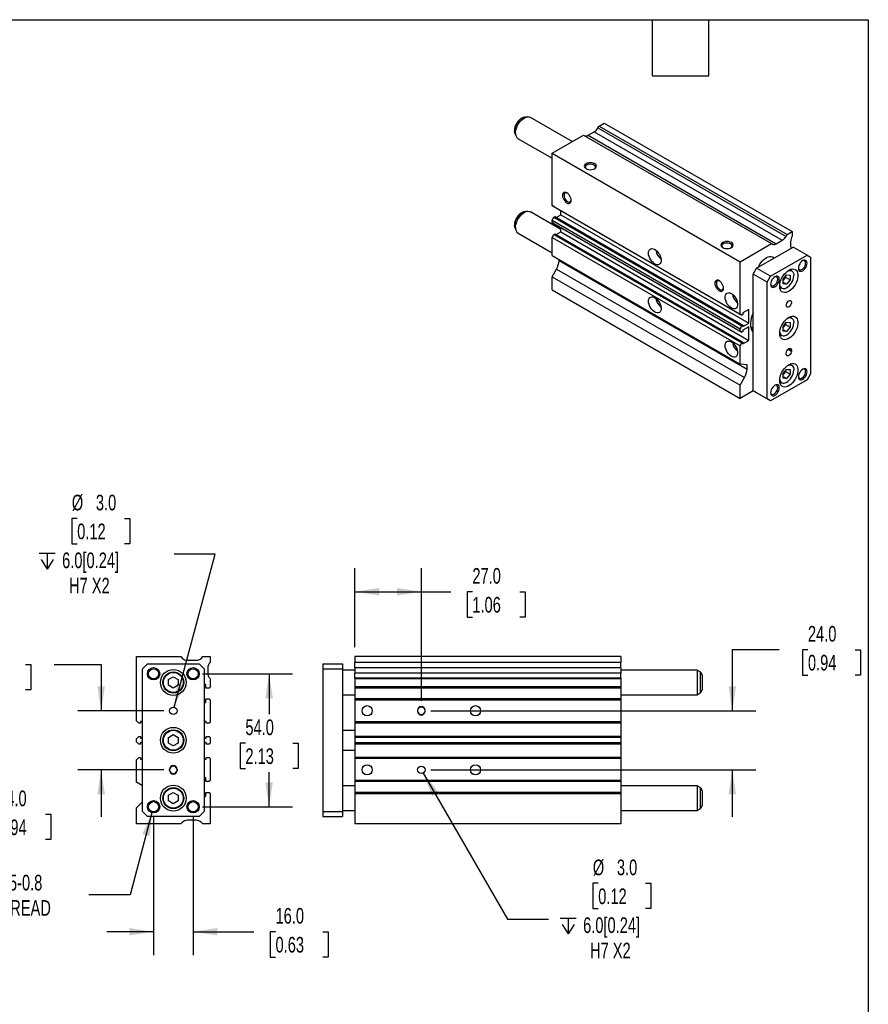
# Model space of a CAD drawing. Header units: millimetres. Extents: x 19 to 819, y 19 to 629.
# Tile 4 of 4: x 474 to 819, y 229 to 629. Entities that reach past the tile are written whole.
import ezdxf

# ---------------------------------------------------------------- set-up
doc = ezdxf.new("R2010")
doc.units = ezdxf.units.MM
doc.header["$LTSCALE"] = 3
doc.linetypes.add('SLD-Solid', pattern=[0])
doc.layers.add('DIMENSIONS', color=140, linetype='SLD-Solid', lineweight=25)
doc.layers.add('TEXT', color=140, linetype='SLD-Solid', lineweight=25)
doc.styles.add('SLDTEXTSTYLE0', font='TXT', dxfattribs={"width": 0.7})
doc.dimstyles.new('SLDDIMSTYLE0', dxfattribs={"dimtxt": 6.474023, "dimasz": 9.906, "dimexe": 0, "dimexo": 0.0625, "dimgap": 1.618506, "dimtad": 0, "dimtih": 1, "dimtoh": 1, "dimrnd": 1e-09, "dimzin": 4, "dimdsep": 46, "dimtxsty": 'SLDTEXTSTYLE0', "dimsah": 1, "dimcen": 0.09, "dimadec": 0, "dimazin": 1, "dimtfac": 1, "dimtofl": 0, "dimtmove": 0, "dimatfit": 3, "dimfxl": 0, "dimfrac": 2, "dimtolj": 1, "dimtzin": 12, "dimarcsym": 0})
doc.dimstyles.new('SLDDIMSTYLE1', dxfattribs={"dimtxt": 6.474023, "dimasz": 9.906, "dimexe": 0, "dimexo": 0.0625, "dimgap": 1.618506, "dimtad": 0, "dimtih": 1, "dimtoh": 1, "dimrnd": 1e-09, "dimzin": 4, "dimdsep": 46, "dimtxsty": 'SLDTEXTSTYLE0', "dimsah": 1, "dimcen": 0.09, "dimadec": 0, "dimazin": 1, "dimtfac": 1, "dimtmove": 0, "dimatfit": 0, "dimfxl": 0, "dimfrac": 2, "dimtolj": 1, "dimtzin": 12, "dimarcsym": 0})
doc.dimstyles.new('SLDDIMSTYLE3', dxfattribs={"dimtxt": 6.474023, "dimasz": 9.906, "dimexe": 0, "dimexo": 0.0625, "dimgap": 1.618506, "dimtad": 0, "dimtih": 1, "dimtoh": 1, "dimrnd": 1e-09, "dimzin": 12, "dimdsep": 46, "dimtxsty": 'SLDTEXTSTYLE0', "dimsah": 1, "dimcen": 0, "dimadec": 0, "dimazin": 3, "dimtfac": 1, "dimtofl": 0, "dimtmove": 0, "dimatfit": 3, "dimfxl": 0, "dimfrac": 2, "dimtolj": 1, "dimtzin": 12, "dimarcsym": 0})
doc.dimstyles.new('SLDDIMSTYLE4', dxfattribs={"dimtxt": 6.474023, "dimasz": 9.906, "dimexe": 0, "dimexo": 0.0625, "dimgap": 1.618506, "dimtad": 0, "dimtih": 1, "dimtoh": 1, "dimrnd": 1e-09, "dimzin": 4, "dimdsep": 46, "dimtxsty": 'SLDTEXTSTYLE0', "dimsah": 1, "dimcen": 0, "dimadec": 0, "dimazin": 1, "dimtfac": 1, "dimtofl": 0, "dimtmove": 0, "dimatfit": 3, "dimfxl": 0, "dimfrac": 2, "dimtolj": 1, "dimtzin": 12, "dimarcsym": 0})

# ---------------------------------------------------------------- blocks, each defined once
blk = doc.blocks.new('_D_3')
at = {"layer": 'DIMENSIONS'}
for p, q in [((435, 347.91), (435, 366.96)), ((386.92, 347.91), (444.52, 347.91)), ((386.92, 323.91), (444.52, 323.91)), ((435, 305.83), (435, 323.91)), ((454.05, 305.83), (435, 305.83)), ((465.72, 305.83), (463.54, 305.83)), ((463.54, 305.83), (463.54, 295.54)), ((484.95, 305.83), (487.13, 305.83)), ((487.13, 305.83), (487.13, 295.54)), ((463.54, 295.54), (465.72, 295.54)), ((487.13, 295.54), (484.95, 295.54))]:
    blk.add_line(p, q, dxfattribs=at)
for points in [[(435, 347.91), (436.52, 357.82), (433.47, 357.82)], [(435, 323.91), (433.47, 314.01), (436.52, 314.01)]]:
    blk.add_solid(points, dxfattribs=at)
at = {"layer": 'DIMENSIONS', "char_height": 6.35, "attachment_point": 1, "style": 'SLDTEXTSTYLE0'}
for s, insert in [('24.0', (465.72, 315.47)), ('0.94', (465.72, 303.73))]:
    blk.add_mtext(s, dxfattribs=dict(at, insert=insert))
blk = doc.blocks.new('_D_10')
at = {"layer": 'DIMENSIONS'}
for p, q in [((457.6, 366.74), (455.43, 366.74)), ((455.43, 366.74), (455.43, 356.45)), ((476.84, 366.74), (479.01, 366.74)), ((479.01, 366.74), (479.01, 356.45)), ((488.51, 366.74), (507.56, 366.74)), ((507.56, 366.74), (507.56, 347.91)), ((455.43, 356.45), (457.6, 356.45)), ((479.01, 356.45), (476.84, 356.45)), ((533.06, 347.91), (498.03, 347.91)), ((533.06, 323.91), (498.03, 323.91)), ((507.56, 323.91), (507.56, 304.86))]:
    blk.add_line(p, q, dxfattribs=at)
for points in [[(507.56, 347.91), (509.08, 357.82), (506.03, 357.82)], [(507.56, 323.91), (506.03, 314.01), (509.08, 314.01)]]:
    blk.add_solid(points, dxfattribs=at)
at = {"layer": 'DIMENSIONS', "char_height": 6.35, "attachment_point": 1, "style": 'SLDTEXTSTYLE0'}
for s, insert in [('24.0', (457.6, 376.37)), ('0.94', (457.6, 364.63))]:
    blk.add_mtext(s, dxfattribs=dict(at, insert=insert))
blk = doc.blocks.new('_D_11')
at = {"layer": 'DIMENSIONS'}
for p, q in [((548.68, 362.91), (585.29, 362.91)), ((575.76, 362.91), (575.76, 346.48)), ((566.14, 334.74), (563.97, 334.74)), ((563.97, 334.74), (563.97, 324.45)), ((585.38, 334.74), (587.56, 334.74)), ((587.56, 334.74), (587.56, 324.45)), ((563.97, 324.45), (566.14, 324.45)), ((587.56, 324.45), (585.38, 324.45)), ((575.76, 308.91), (575.76, 323)), ((548.68, 308.91), (585.29, 308.91))]:
    blk.add_line(p, q, dxfattribs=at)
for points in [[(575.76, 362.91), (574.24, 353.01), (577.29, 353.01)], [(575.76, 308.91), (577.29, 318.82), (574.24, 318.82)]]:
    blk.add_solid(points, dxfattribs=at)
at = {"layer": 'DIMENSIONS', "char_height": 6.35, "attachment_point": 1, "style": 'SLDTEXTSTYLE0'}
for s, insert in [('54.0', (566.14, 344.37)), ('2.13', (566.14, 332.63))]:
    blk.add_mtext(s, dxfattribs=dict(at, insert=insert))
blk = doc.blocks.new('SW_SYMBOL_HOLE_DEPTH')
at = {"layer": 'DIMENSIONS', "color": 0}
for p, q in [((0, 2625), (2400, 2625)), ((300, 1665), (1200, 225)), ((1200, 2625), (1200, 225)), ((2100, 1665), (1200, 225))]:
    blk.add_line(p, q, dxfattribs=at)
blk = doc.blocks.new('_D_12')
at = {"layer": 'DIMENSIONS'}
for p, q in [((497.83, 426.04), (495.66, 426.04)), ((495.66, 426.04), (495.66, 415.75)), ((517.07, 426.04), (519.25, 426.04)), ((519.25, 426.04), (519.25, 415.75)), ((495.66, 415.75), (497.83, 415.75)), ((519.25, 415.75), (517.07, 415.75)), ((553.9, 411.49), (537.24, 411.49)), ((537.26, 349.36), (553.9, 411.49))]:
    blk.add_line(p, q, dxfattribs=at)
blk.add_solid([(537.26, 349.36), (541.29, 358.54), (538.35, 359.32)], dxfattribs=at)
at = {"layer": 'DIMENSIONS', "xscale": 0.002688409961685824, "yscale": 0.002688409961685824, "zscale": 0.002688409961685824}
blk.add_blockref('SW_SYMBOL_HOLE_DEPTH', (482.43, 404.87), dxfattribs=at)
at = {"layer": 'DIMENSIONS', "char_height": 6.35, "attachment_point": 1, "style": 'SLDTEXTSTYLE0'}
for s, insert in [('%%c', (495.64, 435.67)), ('3.0', (505.41, 435.67)), ('0.12', (497.83, 423.94)), ('6.0[0.24]', (491.69, 412.2)), ('H7 X2', (494.5, 401.91))]:
    blk.add_mtext(s, dxfattribs=dict(at, insert=insert))
blk = doc.blocks.new('_D_13')
at = {"layer": 'DIMENSIONS'}
for p, q in [((528.87, 305.1), (528.87, 248.62)), ((544.87, 305.1), (544.87, 248.62)), ((528.87, 258.14), (509.82, 258.14)), ((544.87, 258.14), (569.61, 258.14)), ((578.38, 258.14), (576.21, 258.14)), ((576.21, 258.14), (576.21, 247.85)), ((597.62, 258.14), (599.79, 258.14)), ((599.79, 258.14), (599.79, 247.85)), ((576.21, 247.85), (578.38, 247.85)), ((599.79, 247.85), (597.62, 247.85))]:
    blk.add_line(p, q, dxfattribs=at)
for points in [[(528.87, 258.14), (518.96, 259.67), (518.96, 256.62)], [(544.87, 258.14), (554.77, 256.62), (554.77, 259.67)]]:
    blk.add_solid(points, dxfattribs=at)
at = {"layer": 'DIMENSIONS', "char_height": 6.35, "attachment_point": 1, "style": 'SLDTEXTSTYLE0'}
for s, insert in [('16.0', (578.38, 267.78)), ('0.63', (578.38, 256.04))]:
    blk.add_mtext(s, dxfattribs=dict(at, insert=insert))
blk = doc.blocks.new('_D_14')
at = {"layer": 'DIMENSIONS'}
for p, q in [((528.33, 306.92), (519.27, 273.08)), ((519.27, 273.08), (502.6, 273.08))]:
    blk.add_line(p, q, dxfattribs=at)
blk.add_solid([(528.33, 306.92), (524.3, 297.74), (527.24, 296.95)], dxfattribs=at)
at = {"layer": 'DIMENSIONS', "char_height": 6.35, "attachment_point": 1, "style": 'SLDTEXTSTYLE0'}
for s, insert in [('M5-0.8', (465.16, 281.27)), ('THREAD', (462.7, 270.98))]:
    blk.add_mtext(s, dxfattribs=dict(at, insert=insert))
blk = doc.blocks.new('_D_15')
at = {"layer": 'DIMENSIONS'}
for p, q in [((638.36, 322.61), (672.62, 263.27)), ((709.45, 277.82), (707.28, 277.82)), ((707.28, 277.82), (707.28, 267.53)), ((728.69, 277.82), (730.87, 277.82)), ((730.87, 277.82), (730.87, 267.53)), ((707.28, 267.53), (709.45, 267.53)), ((730.87, 267.53), (728.69, 267.53)), ((672.62, 263.27), (689.29, 263.27))]:
    blk.add_line(p, q, dxfattribs=at)
blk.add_solid([(638.36, 322.61), (641.99, 313.27), (644.63, 314.8)], dxfattribs=at)
at = {"layer": 'DIMENSIONS', "xscale": 0.002688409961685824, "yscale": 0.002688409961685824, "zscale": 0.002688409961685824}
blk.add_blockref('SW_SYMBOL_HOLE_DEPTH', (694.05, 256.65), dxfattribs=at)
at = {"layer": 'DIMENSIONS', "char_height": 6.35, "attachment_point": 1, "style": 'SLDTEXTSTYLE0'}
for s, insert in [('%%c', (707.26, 287.45)), ('3.0', (717.04, 287.45)), ('0.12', (709.45, 275.71)), ('6.0[0.24]', (703.31, 263.98)), ('H7 X2', (706.12, 253.69))]:
    blk.add_mtext(s, dxfattribs=dict(at, insert=insert))
blk = doc.blocks.new('_D_16')
at = {"layer": 'DIMENSIONS'}
for p, q in [((610.61, 373.72), (610.61, 405.78)), ((637.61, 351.97), (637.61, 405.78)), ((610.61, 396.26), (637.61, 396.26)), ((637.61, 396.26), (649.56, 396.26)), ((658.33, 396.26), (656.16, 396.26)), ((656.16, 396.26), (656.16, 385.97)), ((677.57, 396.26), (679.75, 396.26)), ((679.75, 396.26), (679.75, 385.97)), ((656.16, 385.97), (658.33, 385.97)), ((679.75, 385.97), (677.57, 385.97))]:
    blk.add_line(p, q, dxfattribs=at)
for points in [[(610.61, 396.26), (620.52, 394.73), (620.52, 397.78)], [(637.61, 396.26), (627.7, 397.78), (627.7, 394.73)]]:
    blk.add_solid(points, dxfattribs=at)
at = {"layer": 'DIMENSIONS', "char_height": 6.35, "attachment_point": 1, "style": 'SLDTEXTSTYLE0'}
for s, insert in [('27.0', (658.33, 405.89)), ('1.06', (658.33, 394.15))]:
    blk.add_mtext(s, dxfattribs=dict(at, insert=insert))
blk = doc.blocks.new('_D_17')
at = {"layer": 'DIMENSIONS'}
for p, q in [((782.96, 372.72), (763.91, 372.72)), ((763.91, 372.72), (763.91, 347.91)), ((794.63, 372.72), (792.46, 372.72)), ((792.46, 372.72), (792.46, 362.43)), ((813.87, 372.72), (816.04, 372.72)), ((816.04, 372.72), (816.04, 362.43)), ((792.46, 362.43), (794.63, 362.43)), ((816.04, 362.43), (813.87, 362.43)), ((641.42, 347.91), (773.44, 347.91)), ((641.42, 323.91), (773.44, 323.91)), ((763.91, 323.91), (763.91, 304.86))]:
    blk.add_line(p, q, dxfattribs=at)
for points in [[(763.91, 347.91), (765.44, 357.82), (762.39, 357.82)], [(763.91, 323.91), (762.39, 314.01), (765.44, 314.01)]]:
    blk.add_solid(points, dxfattribs=at)
at = {"layer": 'DIMENSIONS', "char_height": 6.35, "attachment_point": 1, "style": 'SLDTEXTSTYLE0'}
for s, insert in [('24.0', (794.63, 382.36)), ('0.94', (794.63, 370.62))]:
    blk.add_mtext(s, dxfattribs=dict(at, insert=insert))

msp = doc.modelspace()

# ---------------------------------------------------------------- linework, layer by layer
for p, q in [((680.652, 589.179), (679.586, 589.034)), ((698.885, 579.156), (681.89, 588.967)), ((709.357, 584.694), (709.796, 585.455)), ((709.357, 584.694), (785.724, 540.608)), ((709.796, 585.455), (711.917, 586.68)), ((709.796, 585.455), (786.164, 541.369)), ((711.917, 586.68), (788.285, 542.594)), ((675.681, 582.269), (676.088, 581.274)), ((676.891, 580.307), (690.704, 572.333)), ((690.704, 574.434), (703.432, 581.781)), ((703.432, 581.781), (779.8, 537.695)), ((705.372, 581.676), (707.857, 583.111)), ((705.372, 581.676), (781.739, 537.59)), ((707.857, 583.111), (784.224, 539.025)), ((690.704, 553.146), (690.704, 574.434)), ((690.704, 574.434), (767.072, 530.347)), ((690.704, 553.146), (767.072, 509.06)), ((691.411, 552.738), (690.704, 553.146)), ((691.411, 552.738), (767.779, 508.652)), ((680.652, 550.802), (679.586, 550.657)), ((694.24, 543.461), (681.89, 550.59)), ((690.704, 547.145), (691.411, 548.369)), ((691.411, 548.369), (691.871, 548.635)), ((691.411, 548.369), (767.779, 504.283)), ((691.871, 548.635), (768.239, 504.549)), ((692.387, 548.337), (694.24, 549.406)), ((694.24, 549.406), (694.24, 551.105)), ((694.24, 549.406), (770.607, 505.32)), ((690.704, 547.145), (767.072, 503.059)), ((690.704, 546.198), (690.704, 547.145)), ((690.704, 546.198), (767.072, 502.111)), ((691.411, 545.789), (690.704, 546.198)), ((691.411, 545.789), (767.779, 501.703)), ((694.24, 542.466), (694.24, 544.156)), ((675.681, 543.892), (676.088, 542.896)), ((676.891, 541.93), (690.704, 533.955)), ((690.704, 540.196), (691.411, 541.421)), ((690.704, 540.196), (767.072, 496.11)), ((690.704, 532.79), (690.704, 540.196)), ((691.411, 541.421), (691.871, 541.686)), ((691.411, 541.421), (767.779, 497.335)), ((691.871, 541.686), (768.239, 497.6)), ((692.38, 541.392), (694.24, 542.466)), ((694.24, 542.466), (770.607, 498.38)), ((785.724, 540.608), (786.164, 541.369)), ((786.164, 541.369), (788.285, 542.594)), ((788.285, 542.594), (788.285, 540.663)), ((767.072, 530.347), (779.8, 537.695)), ((773.789, 527.694), (788.639, 536.266)), ((779.8, 537.695), (780.239, 537.441)), ((781.739, 537.59), (784.224, 539.025)), ((787.578, 538.429), (787.578, 536.666)), ((794.295, 533), (788.639, 536.266)), ((690.704, 532.79), (767.072, 488.704)), ((779.446, 524.428), (794.295, 533)), ((780.91, 531.805), (780.178, 532.227)), ((794.295, 533), (795.71, 532.184)), ((795.71, 532.184), (795.71, 484.824)), ((693.533, 530.806), (693.533, 531.157)), ((693.533, 530.806), (769.9, 486.72)), ((767.072, 509.06), (767.072, 530.347)), ((690.704, 524.216), (692.497, 527.322)), ((690.704, 524.216), (767.072, 480.13)), ((690.704, 518.909), (690.704, 524.216)), ((692.497, 527.322), (768.865, 483.236)), ((772.375, 525.244), (773.789, 527.694)), ((778.032, 521.979), (772.375, 525.244)), ((772.375, 477.885), (772.375, 525.244)), ((779.446, 524.428), (773.789, 527.694)), ((778.032, 521.979), (779.446, 524.428)), ((784.573, 523.227), (785.987, 524.986)), ((785.518, 524.061), (784.573, 522.885)), ((785.518, 524.403), (785.518, 524.061)), ((785.518, 524.061), (787.401, 522.974)), ((785.987, 524.986), (787.401, 524.86)), ((787.401, 524.86), (787.401, 522.974)), ((787.97, 526.863), (787.454, 527.161)), ((778.032, 474.619), (778.032, 521.979)), ((784.573, 521.341), (784.573, 523.227)), ((784.573, 522.031), (785.987, 521.215)), ((785.987, 521.215), (784.573, 521.341)), ((787.401, 522.974), (785.987, 521.215)), ((690.704, 518.909), (767.072, 474.823)), ((783.205, 519.799), (783.721, 519.501)), ((767.779, 508.652), (767.072, 509.06)), ((768.239, 508.917), (767.779, 508.652)), ((770.607, 510.873), (768.239, 509.505)), ((768.239, 509.505), (768.239, 508.917)), ((770.607, 505.32), (770.607, 510.873)), ((767.072, 503.059), (767.779, 504.283)), ((767.779, 504.283), (768.239, 504.549)), ((768.239, 503.953), (770.607, 505.32)), ((768.239, 504.549), (768.239, 503.953)), ((784.573, 504.038), (785.987, 505.797)), ((785.518, 504.872), (784.573, 503.696)), ((784.573, 502.152), (784.573, 504.038)), ((785.518, 505.214), (785.518, 504.872)), ((785.518, 504.872), (787.401, 503.785)), ((785.987, 505.797), (787.401, 505.671)), ((787.401, 505.671), (787.401, 503.785)), ((787.97, 507.674), (787.454, 507.972)), ((767.072, 502.111), (767.072, 503.059)), ((767.779, 501.703), (767.072, 502.111)), ((768.239, 501.968), (767.779, 501.703)), ((770.607, 503.932), (768.239, 502.565)), ((768.239, 502.565), (768.239, 501.968)), ((770.607, 498.38), (770.607, 503.932)), ((783.205, 500.611), (783.721, 500.313)), ((784.573, 502.842), (785.987, 502.026)), ((785.987, 502.026), (784.573, 502.152)), ((787.401, 503.785), (785.987, 502.026)), ((767.072, 496.11), (767.779, 497.335)), ((767.072, 488.704), (767.072, 496.11)), ((767.779, 497.335), (768.239, 497.6)), ((768.239, 497.012), (770.607, 498.38)), ((768.239, 497.6), (768.239, 497.012)), ((785.81, 492.787), (785.81, 493.195)), ((786.563, 494.801), (787.931, 494.011)), ((786.871, 495.032), (787.931, 494.419)), ((787.931, 494.419), (787.931, 494.011)), ((769.9, 488.451), (767.072, 488.704)), ((769.9, 486.72), (769.9, 488.451)), ((787.97, 488.485), (787.454, 488.783)), ((784.573, 484.849), (785.987, 486.609)), ((785.518, 485.684), (784.573, 484.508)), ((784.573, 482.964), (784.573, 484.849)), ((785.518, 486.026), (785.518, 485.684)), ((785.518, 485.684), (787.401, 484.597)), ((785.987, 486.609), (787.401, 486.482)), ((787.401, 484.597), (785.987, 482.837)), ((787.401, 486.482), (787.401, 484.597)), ((795.71, 484.824), (794.295, 482.375)), ((767.072, 480.13), (768.865, 483.236)), ((767.072, 474.823), (767.072, 480.13)), ((794.295, 482.375), (779.446, 473.803)), ((783.205, 481.422), (783.721, 481.124)), ((784.573, 483.654), (785.987, 482.837)), ((785.987, 482.837), (784.573, 482.964)), ((772.376, 477.885), (767.072, 474.823)), ((778.032, 474.619), (772.375, 477.885)), ((773.789, 477.068), (772.375, 477.885)), ((779.446, 473.803), (773.789, 477.068)), ((779.446, 473.803), (778.032, 474.619)), ((521.868, 343.843), (521.868, 369.913)), ((521.868, 369.913), (539.868, 369.913)), ((539.868, 369.913), (540.49, 369.292)), ((542.611, 368.413), (546.126, 368.413)), ((548.247, 369.292), (548.868, 369.913)), ((548.868, 369.913), (551.868, 369.913)), ((551.868, 369.913), (551.868, 367.549)), ((718.611, 369.913), (610.611, 369.913)), ((610.611, 369.913), (610.611, 367.549)), ((718.611, 369.913), (718.611, 367.549)), ((524.368, 364.913), (526.368, 366.913)), ((524.368, 306.913), (524.368, 364.913)), ((526.368, 366.913), (547.368, 366.913)), ((547.368, 366.913), (549.368, 364.913)), ((549.368, 364.913), (549.368, 306.913)), ((550.868, 365.313), (550.868, 363.153)), ((597.611, 366.913), (597.611, 364.913)), ((597.611, 366.913), (605.611, 366.913)), ((597.611, 364.913), (597.611, 306.913)), ((597.611, 364.913), (605.611, 364.913)), ((605.611, 366.913), (605.611, 364.913)), ((605.611, 364.913), (605.611, 306.913)), ((610.611, 364.413), (605.611, 364.413)), ((718.611, 367.549), (610.611, 367.549)), ((610.611, 365.313), (610.611, 367.549)), ((718.611, 365.313), (610.611, 365.313)), ((610.611, 365.313), (610.611, 363.153)), ((718.611, 365.313), (718.611, 367.549)), ((718.611, 365.313), (718.611, 363.153)), ((749.611, 364.413), (718.611, 364.413)), ((750.861, 363.691), (749.611, 364.413)), ((749.611, 364.413), (749.611, 354.413)), ((534.868, 360.568), (536.868, 361.723)), ((534.868, 358.258), (534.868, 360.568)), ((536.868, 361.723), (538.868, 360.568)), ((538.868, 360.568), (538.868, 358.258)), ((551.674, 361.108), (551.868, 360.913)), ((551.868, 360.913), (551.868, 357.613)), ((718.611, 363.153), (610.611, 363.153)), ((610.611, 361.108), (610.611, 363.153)), ((718.611, 361.108), (610.611, 361.108)), ((610.611, 361.108), (610.611, 360.913)), ((718.611, 360.913), (610.611, 360.913)), ((610.611, 360.913), (610.611, 357.613)), ((718.611, 361.108), (718.611, 363.153)), ((718.611, 361.108), (718.611, 360.913)), ((718.611, 360.913), (718.611, 357.613)), ((750.861, 363.691), (750.861, 355.135)), ((751.611, 362.392), (751.611, 356.434)), ((536.868, 357.104), (534.868, 358.258)), ((538.868, 358.258), (536.868, 357.104)), ((550.068, 358.613), (549.368, 358.613)), ((550.068, 357.113), (550.068, 358.613)), ((551.368, 357.113), (550.068, 357.113)), ((551.868, 357.613), (551.368, 357.113)), ((718.611, 357.613), (610.611, 357.613)), ((610.611, 357.613), (610.611, 357.113)), ((718.611, 357.113), (610.611, 357.113)), ((610.611, 357.113), (610.611, 352.713)), ((718.611, 357.613), (718.611, 357.113)), ((718.611, 357.113), (718.611, 352.713)), ((550.068, 351.213), (550.068, 352.713)), ((550.068, 352.713), (551.368, 352.713)), ((551.368, 352.713), (551.868, 352.213)), ((551.868, 352.213), (551.868, 343.343)), ((605.611, 354.413), (610.611, 354.413)), ((718.611, 352.713), (610.611, 352.713)), ((610.611, 352.713), (610.611, 352.213)), ((718.611, 352.213), (610.611, 352.213)), ((610.611, 352.213), (610.611, 343.343)), ((718.611, 354.413), (749.611, 354.413)), ((718.611, 352.713), (718.611, 352.213)), ((718.611, 352.213), (718.611, 343.343)), ((749.611, 354.413), (750.861, 355.135)), ((549.368, 351.213), (550.068, 351.213)), ((636.111, 348.163), (636.111, 347.663)), ((639.111, 347.663), (639.111, 348.163)), ((522.868, 342.843), (521.868, 343.843)), ((523.518, 342.843), (522.868, 342.843)), ((524.368, 343.563), (523.518, 343.563)), ((523.518, 343.563), (523.518, 342.843)), ((550.218, 343.563), (549.368, 343.563)), ((550.218, 342.843), (550.218, 343.563)), ((551.368, 342.843), (550.218, 342.843)), ((551.868, 343.343), (551.368, 342.843)), ((718.611, 343.343), (610.611, 343.343)), ((610.611, 343.343), (610.611, 342.843)), ((718.611, 342.843), (610.611, 342.843)), ((610.611, 342.843), (610.611, 337.493)), ((718.611, 343.343), (718.611, 342.843)), ((718.611, 342.843), (718.611, 337.493)), ((521.868, 336.493), (522.868, 337.493)), ((521.868, 335.333), (521.868, 336.493)), ((522.868, 337.493), (523.518, 337.493)), ((523.518, 337.493), (523.518, 336.763)), ((523.518, 336.763), (524.368, 336.763)), ((534.868, 337.068), (536.868, 338.223)), ((534.868, 334.758), (534.868, 337.068)), ((536.868, 338.223), (538.868, 337.068)), ((538.868, 337.068), (538.868, 334.758)), ((549.368, 336.763), (550.218, 336.763)), ((550.218, 336.763), (550.218, 337.493)), ((550.218, 337.493), (551.368, 337.493)), ((551.368, 337.493), (551.868, 336.993)), ((551.868, 336.993), (551.868, 334.833)), ((610.611, 339.913), (605.611, 339.913)), ((718.611, 337.493), (610.611, 337.493)), ((610.611, 337.493), (610.611, 336.993)), ((718.611, 336.993), (610.611, 336.993)), ((610.611, 336.993), (610.611, 334.833)), ((718.611, 337.493), (718.611, 336.993)), ((718.611, 336.993), (718.611, 334.833)), ((522.868, 334.333), (521.868, 335.333)), ((523.518, 334.333), (522.868, 334.333)), ((524.368, 335.063), (523.518, 335.063)), ((523.518, 335.063), (523.518, 334.333)), ((536.868, 333.604), (534.868, 334.758)), ((538.868, 334.758), (536.868, 333.604)), ((550.218, 335.063), (549.368, 335.063)), ((550.218, 334.333), (550.218, 335.063)), ((551.368, 334.333), (550.218, 334.333)), ((551.868, 334.833), (551.368, 334.333)), ((718.611, 334.833), (610.611, 334.833)), ((610.611, 334.833), (610.611, 334.333)), ((718.611, 334.333), (610.611, 334.333)), ((610.611, 334.333), (610.611, 328.983)), ((718.611, 334.833), (718.611, 334.333)), ((718.611, 334.333), (718.611, 328.983)), ((521.868, 327.983), (522.868, 328.983)), ((522.868, 328.983), (523.518, 328.983)), ((523.518, 328.983), (523.518, 328.263)), ((523.518, 328.263), (524.368, 328.263)), ((549.368, 328.263), (550.218, 328.263)), ((550.218, 328.263), (550.218, 328.983)), ((550.218, 328.983), (551.368, 328.983)), ((551.368, 328.983), (551.868, 328.483)), ((551.868, 328.483), (551.868, 319.613)), ((605.611, 331.913), (610.611, 331.913)), ((718.611, 328.983), (610.611, 328.983)), ((610.611, 328.983), (610.611, 328.483)), ((718.611, 328.483), (610.611, 328.483)), ((610.611, 328.483), (610.611, 319.613)), ((718.611, 328.983), (718.611, 328.483)), ((718.611, 328.483), (718.611, 319.613)), ((521.868, 318.913), (521.868, 327.983)), ((535.368, 323.663), (535.368, 324.163)), ((538.368, 324.163), (538.368, 323.663)), ((550.068, 320.613), (549.368, 320.613)), ((550.068, 319.113), (550.068, 320.613)), ((524.368, 317.47), (521.868, 318.913)), ((551.368, 319.113), (550.068, 319.113)), ((551.868, 319.613), (551.368, 319.113)), ((610.611, 317.413), (605.611, 317.413)), ((718.611, 319.613), (610.611, 319.613)), ((610.611, 319.613), (610.611, 319.113)), ((718.611, 319.113), (610.611, 319.113)), ((610.611, 319.113), (610.611, 314.713)), ((718.611, 319.613), (718.611, 319.113)), ((718.611, 319.113), (718.611, 314.713)), ((749.611, 317.413), (718.611, 317.413)), ((750.861, 316.691), (749.611, 317.413)), ((749.611, 317.413), (749.611, 307.413)), ((750.861, 316.691), (750.861, 308.135)), ((534.868, 313.568), (536.868, 314.723)), ((534.868, 311.258), (534.868, 313.568)), ((536.868, 314.723), (538.868, 313.568)), ((538.868, 313.568), (538.868, 311.258)), ((549.368, 313.213), (550.068, 313.213)), ((550.068, 313.213), (550.068, 314.713)), ((550.068, 314.713), (551.368, 314.713)), ((551.368, 314.713), (551.868, 314.213)), ((551.868, 314.213), (551.868, 301.913)), ((718.611, 314.713), (610.611, 314.713)), ((610.611, 314.713), (610.611, 314.213)), ((718.611, 314.213), (610.611, 314.213)), ((610.611, 314.213), (610.611, 301.913)), ((718.611, 314.713), (718.611, 314.213)), ((718.611, 314.213), (718.611, 301.913)), ((751.611, 315.392), (751.611, 309.434)), ((521.868, 308.413), (524.368, 310.913)), ((521.868, 301.913), (521.868, 308.413)), ((536.868, 310.104), (534.868, 311.258)), ((538.868, 311.258), (536.868, 310.104)), ((749.611, 307.413), (750.861, 308.135)), ((526.368, 304.913), (524.368, 306.913)), ((547.368, 304.913), (526.368, 304.913)), ((549.368, 306.913), (547.368, 304.913)), ((597.611, 306.913), (605.611, 306.913)), ((597.611, 306.913), (597.611, 304.913)), ((597.611, 304.913), (605.611, 304.913)), ((605.611, 307.413), (610.611, 307.413)), ((605.611, 306.913), (605.611, 304.913)), ((718.611, 307.413), (749.611, 307.413)), ((539.868, 301.913), (521.868, 301.913)), ((540.49, 302.534), (539.868, 301.913)), ((546.126, 303.413), (542.611, 303.413)), ((548.868, 301.913), (548.247, 302.534)), ((551.868, 301.913), (548.868, 301.913)), ((718.611, 301.913), (610.611, 301.913))]:
    msp.add_line(p, q)
at = {"flags": 128}
for points in [[(675.855, 582.596), (675.912, 583.358), (676.08, 584.161), (676.355, 584.979), (676.728, 585.786), (677.186, 586.557), (677.715, 587.265), (678.298, 587.889), (678.916, 588.409), (679.549, 588.807), (680.177, 589.072), (680.78, 589.194), (681.338, 589.169), (681.834, 588.999), (681.89, 588.967)], [(675.681, 582.269), (675.54, 582.753), (675.481, 583.401)], [(708.028, 570.147), (707.511, 570.377), (706.908, 570.521), (706.261, 570.57), (705.614, 570.521), (705.011, 570.377), (704.493, 570.147), (704.096, 569.848), (703.846, 569.5), (703.761, 569.127), (703.846, 568.753), (704.096, 568.405), (704.493, 568.106), (705.011, 567.877), (705.614, 567.733), (706.261, 567.684), (706.908, 567.733), (707.511, 567.877), (708.028, 568.106), (708.426, 568.405), (708.675, 568.753), (708.761, 569.127), (708.675, 569.5), (708.426, 569.848), (708.028, 570.147)], [(707.722, 569.617), (707.251, 569.821), (706.7, 569.939), (706.113, 569.964), (705.538, 569.891), (705.022, 569.729), (704.606, 569.488), (704.324, 569.19), (704.199, 568.858), (704.241, 568.52), (704.446, 568.201), (704.66, 568.018)], [(707.861, 568.018), (707.915, 568.058), (708.197, 568.356), (708.322, 568.688), (708.28, 569.027), (708.075, 569.345), (707.722, 569.617)], [(698.482, 555.246), (698.422, 555.809), (698.246, 556.403), (697.965, 556.988), (697.599, 557.524), (697.172, 557.974), (696.715, 558.307), (696.257, 558.502), (695.831, 558.544), (695.465, 558.431), (695.184, 558.17), (695.007, 557.78), (694.947, 557.287), (695.007, 556.723), (695.184, 556.129), (695.465, 555.544), (695.831, 555.008), (696.257, 554.558), (696.715, 554.225), (697.172, 554.03), (697.599, 553.988), (697.965, 554.101), (698.246, 554.362), (698.422, 554.752), (698.482, 555.246)], [(696.875, 558.206), (696.813, 558.233), (696.414, 558.329), (696.064, 558.271), (695.791, 558.065), (695.618, 557.728), (695.559, 557.287), (695.618, 556.777), (695.791, 556.24), (696.064, 555.72), (696.414, 555.258), (696.813, 554.892), (697.229, 554.652), (697.628, 554.557), (697.978, 554.615), (698.25, 554.82), (698.423, 555.158), (698.475, 555.435)], [(675.855, 544.219), (675.912, 544.981), (676.08, 545.783), (676.355, 546.602), (676.728, 547.409), (677.186, 548.179), (677.715, 548.888), (678.298, 549.512), (678.916, 550.032), (679.549, 550.43), (680.177, 550.694), (680.78, 550.816), (681.338, 550.792), (681.834, 550.621), (681.89, 550.59)], [(675.681, 543.892), (675.54, 544.376), (675.481, 545.024)], [(763.536, 538.103), (763.018, 538.333), (762.416, 538.477), (761.768, 538.526), (761.121, 538.477), (760.518, 538.333), (760.001, 538.103), (759.603, 537.804), (759.354, 537.456), (759.268, 537.083), (759.354, 536.709), (759.603, 536.361), (760.001, 536.062), (760.518, 535.833), (761.121, 535.689), (761.768, 535.64), (762.416, 535.689), (763.018, 535.833), (763.536, 536.062), (763.934, 536.361), (764.183, 536.709), (764.268, 537.083), (764.183, 537.456), (763.934, 537.804), (763.536, 538.103)], [(763.23, 537.573), (762.759, 537.777), (762.208, 537.895), (761.621, 537.919), (761.046, 537.847), (760.53, 537.685), (760.114, 537.444), (759.832, 537.146), (759.707, 536.814), (759.749, 536.476), (759.954, 536.157), (760.168, 535.974)], [(763.369, 535.974), (763.423, 536.014), (763.705, 536.312), (763.83, 536.644), (763.788, 536.983), (763.583, 537.301), (763.23, 537.573)], [(729.878, 533.855), (729.937, 534.453), (730.113, 534.954), (730.397, 535.334), (730.776, 535.577), (731.231, 535.671), (731.743, 535.611), (732.286, 535.4), (732.835, 535.049), (733.366, 534.572), (733.852, 533.994), (734.272, 533.34), (734.605, 532.642), (734.836, 531.932), (734.954, 531.242), (734.954, 530.607), (734.836, 530.054), (734.605, 529.611), (734.272, 529.297), (733.852, 529.128), (733.366, 529.111), (732.835, 529.247), (732.286, 529.53), (731.743, 529.946), (731.231, 530.477), (730.776, 531.097), (730.397, 531.777), (730.113, 532.485), (729.937, 533.189), (729.878, 533.855)], [(774.617, 528.171), (774.643, 528.239), (775.016, 529.046), (775.474, 529.816), (776.003, 530.525), (776.586, 531.149), (777.204, 531.669), (777.837, 532.067), (778.465, 532.331), (779.068, 532.453), (779.626, 532.429), (780.122, 532.258), (780.178, 532.227)], [(794.295, 529.734), (794.235, 530.228), (794.059, 530.618), (793.778, 530.879), (793.412, 530.992), (792.985, 530.95), (792.528, 530.755), (792.07, 530.421), (791.644, 529.971), (791.278, 529.436), (790.997, 528.851), (790.82, 528.256), (790.76, 527.693), (790.82, 527.2), (790.997, 526.809), (791.278, 526.549), (791.644, 526.436), (792.07, 526.478), (792.528, 526.672), (792.985, 527.006), (793.412, 527.456), (793.778, 527.992), (794.059, 528.577), (794.235, 529.171), (794.295, 529.734)], [(790.767, 527.883), (790.819, 527.605), (790.992, 527.268), (791.264, 527.062), (791.614, 527.005), (792.013, 527.1), (792.429, 527.34), (792.829, 527.706), (793.179, 528.167), (793.451, 528.688), (793.624, 529.225), (793.683, 529.734)], [(793.683, 529.734), (793.624, 530.176), (793.451, 530.513), (793.179, 530.719), (792.829, 530.776), (792.429, 530.681), (792.367, 530.654)], [(782.982, 523.203), (782.921, 523.697), (782.745, 524.087), (782.464, 524.348), (782.098, 524.461), (781.671, 524.418), (781.214, 524.224), (780.756, 523.89), (780.33, 523.44), (779.964, 522.904), (779.683, 522.319), (779.506, 521.725), (779.446, 521.162), (779.506, 520.668), (779.683, 520.278), (779.964, 520.017), (780.33, 519.904), (780.756, 519.947), (781.214, 520.141), (781.671, 520.475), (782.098, 520.925), (782.464, 521.461), (782.745, 522.046), (782.921, 522.64), (782.982, 523.203)], [(782.369, 523.203), (782.31, 523.644), (782.137, 523.982), (781.865, 524.187), (781.515, 524.245), (781.116, 524.15), (781.053, 524.123)], [(783.158, 520.447), (783.218, 521.247), (783.395, 522.09), (783.684, 522.949), (784.075, 523.797), (784.556, 524.606), (785.112, 525.35), (785.724, 526.005), (786.372, 526.551), (787.037, 526.969), (787.697, 527.246), (788.33, 527.374), (788.916, 527.348), (789.436, 527.17), (789.874, 526.844), (790.215, 526.381), (790.449, 525.796), (790.568, 525.109), (790.568, 524.34), (790.449, 523.516), (790.215, 522.661), (789.874, 521.804), (789.436, 520.973), (788.916, 520.193), (788.33, 519.491), (787.697, 518.888), (787.037, 518.404), (786.372, 518.054), (785.724, 517.851), (785.112, 517.8), (784.556, 517.902), (784.075, 518.156), (783.684, 518.552), (783.395, 519.077), (783.218, 519.716), (783.158, 520.447)], [(786.526, 526.66), (786.705, 526.716), (786.898, 526.762)], [(786.898, 526.762), (787.248, 526.798), (787.74, 526.727), (788.16, 526.509), (788.491, 526.151), (788.719, 525.668), (788.836, 525.08), (788.85, 524.702)], [(787.224, 527.062), (787.515, 527.031), (787.97, 526.863)], [(760.354, 519.528), (760.294, 520.091), (760.117, 520.685), (759.836, 521.27), (759.47, 521.806), (759.044, 522.256), (758.586, 522.59), (758.129, 522.784), (757.703, 522.826), (757.336, 522.713), (757.056, 522.453), (756.879, 522.062), (756.819, 521.569), (756.879, 521.006), (757.056, 520.411), (757.336, 519.826), (757.703, 519.291), (758.129, 518.841), (758.586, 518.507), (759.044, 518.312), (759.47, 518.27), (759.836, 518.383), (760.117, 518.644), (760.294, 519.034), (760.354, 519.528)], [(758.747, 522.488), (758.685, 522.516), (758.286, 522.611), (757.936, 522.553), (757.663, 522.347), (757.49, 522.01), (757.431, 521.569), (757.49, 521.059), (757.663, 520.522), (757.936, 520.002), (758.286, 519.54), (758.685, 519.174), (759.101, 518.934), (759.5, 518.839), (759.85, 518.897), (760.122, 519.103), (760.295, 519.44), (760.347, 519.717)], [(779.453, 521.351), (779.505, 521.074), (779.678, 520.737), (779.951, 520.531), (780.301, 520.473), (780.7, 520.569), (781.116, 520.809), (781.515, 521.174), (781.865, 521.636), (782.137, 522.157), (782.31, 522.693), (782.369, 523.203)], [(729.878, 514.258), (729.937, 514.856), (730.113, 515.357), (730.397, 515.737), (730.776, 515.98), (731.231, 516.074), (731.743, 516.014), (732.286, 515.803), (732.835, 515.452), (733.366, 514.975), (733.852, 514.397), (734.272, 513.743), (734.605, 513.045), (734.836, 512.335), (734.954, 511.645), (734.954, 511.01), (734.836, 510.457), (734.605, 510.014), (734.272, 509.7), (733.852, 509.531), (733.366, 509.514), (732.835, 509.65), (732.286, 509.933), (731.743, 510.349), (731.231, 510.88), (730.776, 511.5), (730.397, 512.18), (730.113, 512.888), (729.937, 513.592), (729.878, 514.258)], [(760.991, 515.894), (761.05, 516.492), (761.226, 516.993), (761.51, 517.373), (761.888, 517.616), (762.344, 517.71), (762.855, 517.65), (763.398, 517.439), (763.948, 517.088), (764.478, 516.611), (764.965, 516.033), (765.384, 515.379), (765.717, 514.681), (765.949, 513.971), (766.067, 513.281), (766.067, 512.646), (765.949, 512.093), (765.717, 511.65), (765.384, 511.336), (764.965, 511.167), (764.478, 511.15), (763.948, 511.286), (763.398, 511.569), (762.855, 511.985), (762.344, 512.516), (761.888, 513.136), (761.51, 513.816), (761.226, 514.524), (761.05, 515.228), (760.991, 515.894)], [(785.81, 512.588), (785.868, 513.019), (786.034, 513.469), (786.291, 513.89), (786.61, 514.237), (786.958, 514.471), (787.297, 514.568), (787.589, 514.516), (787.804, 514.321), (787.917, 514.006), (787.917, 513.602), (787.804, 513.156), (787.589, 512.714), (787.297, 512.324), (786.958, 512.03), (786.61, 511.862), (786.291, 511.84), (786.034, 511.964), (785.868, 512.223), (785.81, 512.588)], [(783.158, 501.258), (783.218, 502.058), (783.395, 502.901), (783.684, 503.76), (784.075, 504.608), (784.556, 505.417), (785.112, 506.161), (785.724, 506.816), (786.372, 507.362), (787.037, 507.78), (787.697, 508.058), (788.33, 508.186), (788.916, 508.16), (789.436, 507.981), (789.874, 507.655), (790.215, 507.192), (790.449, 506.608), (790.568, 505.92), (790.568, 505.152), (790.449, 504.327), (790.215, 503.472), (789.874, 502.616), (789.436, 501.784), (788.916, 501.004), (788.33, 500.302), (787.697, 499.699), (787.037, 499.215), (786.372, 498.866), (785.724, 498.662), (785.112, 498.611), (784.556, 498.714), (784.075, 498.967), (783.684, 499.363), (783.395, 499.889), (783.218, 500.527), (783.158, 501.258)], [(771.879, 503.247), (771.508, 503.866), (771.353, 504.251)], [(786.526, 507.471), (786.705, 507.528), (786.898, 507.573)], [(786.898, 507.573), (787.248, 507.609), (787.74, 507.539), (788.16, 507.32), (788.491, 506.962), (788.719, 506.479), (788.836, 505.891), (788.85, 505.513)], [(787.224, 507.873), (787.515, 507.843), (787.97, 507.674)], [(760.991, 496.297), (761.05, 496.895), (761.226, 497.396), (761.51, 497.776), (761.888, 498.019), (762.344, 498.113), (762.855, 498.053), (763.398, 497.842), (763.948, 497.491), (764.478, 497.014), (764.965, 496.436), (765.384, 495.782), (765.717, 495.084), (765.949, 494.374), (766.067, 493.685), (766.067, 493.049), (765.949, 492.496), (765.717, 492.053), (765.384, 491.739), (764.965, 491.57), (764.478, 491.553), (763.948, 491.689), (763.398, 491.972), (762.855, 492.388), (762.344, 492.919), (761.888, 493.539), (761.51, 494.219), (761.226, 494.927), (761.05, 495.631), (760.991, 496.297)], [(785.81, 493.195), (785.874, 493.651), (786.058, 494.125), (786.34, 494.562), (786.687, 494.907), (787.055, 495.12), (787.401, 495.174), (787.683, 495.063), (787.867, 494.801), (787.931, 494.419)], [(787.931, 494.011), (787.867, 493.555), (787.683, 493.081), (787.401, 492.644), (787.055, 492.299), (786.687, 492.086), (786.34, 492.032), (786.058, 492.143), (785.874, 492.405), (785.81, 492.787)], [(783.158, 482.07), (783.218, 482.87), (783.395, 483.713), (783.684, 484.572), (784.075, 485.419), (784.556, 486.228), (785.112, 486.972), (785.724, 487.628), (786.372, 488.173), (787.037, 488.591), (787.697, 488.869), (788.33, 488.997), (788.916, 488.971), (789.436, 488.792), (789.874, 488.466), (790.215, 488.004), (790.449, 487.419), (790.568, 486.731), (790.568, 485.963), (790.449, 485.138), (790.215, 484.284), (789.874, 483.427), (789.436, 482.595), (788.916, 481.816), (788.33, 481.113), (787.697, 480.51), (787.037, 480.026), (786.372, 479.677), (785.724, 479.474), (785.112, 479.422), (784.556, 479.525), (784.075, 479.778), (783.684, 480.174), (783.395, 480.7), (783.218, 481.339), (783.158, 482.07)], [(786.526, 488.282), (786.705, 488.339), (786.898, 488.384)], [(786.898, 488.384), (787.248, 488.42), (787.74, 488.35), (788.16, 488.132), (788.491, 487.773), (788.719, 487.29), (788.836, 486.702), (788.85, 486.324)], [(787.224, 488.684), (787.515, 488.654), (787.97, 488.485)], [(794.295, 485.641), (794.235, 486.135), (794.059, 486.525), (793.778, 486.786), (793.412, 486.899), (792.985, 486.856), (792.528, 486.662), (792.07, 486.328), (791.644, 485.878), (791.278, 485.342), (790.997, 484.757), (790.82, 484.163), (790.76, 483.6), (790.82, 483.106), (790.997, 482.716), (791.278, 482.455), (791.644, 482.342), (792.07, 482.385), (792.528, 482.579), (792.985, 482.913), (793.412, 483.363), (793.778, 483.899), (794.059, 484.484), (794.235, 485.078), (794.295, 485.641)], [(790.767, 483.789), (790.819, 483.512), (790.992, 483.175), (791.264, 482.969), (791.614, 482.911), (792.013, 483.007), (792.429, 483.247), (792.829, 483.613), (793.179, 484.074), (793.451, 484.595), (793.624, 485.131), (793.683, 485.641)], [(793.683, 485.641), (793.624, 486.082), (793.451, 486.42), (793.179, 486.625), (792.829, 486.683), (792.429, 486.588), (792.367, 486.561)], [(782.982, 479.11), (782.921, 479.603), (782.745, 479.994), (782.464, 480.254), (782.098, 480.367), (781.671, 480.325), (781.214, 480.131), (780.756, 479.797), (780.33, 479.347), (779.964, 478.811), (779.683, 478.226), (779.506, 477.632), (779.446, 477.069), (779.506, 476.575), (779.683, 476.185), (779.964, 475.924), (780.33, 475.811), (780.756, 475.853), (781.214, 476.048), (781.671, 476.382), (782.098, 476.832), (782.464, 477.367), (782.745, 477.952), (782.921, 478.547), (782.982, 479.11)], [(782.369, 479.11), (782.31, 479.551), (782.137, 479.888), (781.865, 480.094), (781.515, 480.152), (781.116, 480.057), (781.053, 480.029)], [(779.453, 477.258), (779.505, 476.981), (779.678, 476.644), (779.951, 476.438), (780.301, 476.38), (780.7, 476.475), (781.116, 476.715), (781.515, 477.081), (781.865, 477.543), (782.137, 478.063), (782.31, 478.6), (782.369, 479.11)]]:
    msp.add_lwpolyline(points, dxfattribs=at)
for centre, radius in [((528.868, 362.913), 2.5), ((528.868, 362.913), 2.067), ((536.868, 359.413), 5.25), ((544.868, 362.913), 2.5), ((544.868, 362.913), 2.067), ((536.868, 359.413), 4.25), ((536.868, 359.413), 4.05), ((536.868, 347.913), 1.5), ((615.611, 347.913), 2.067), ((659.611, 347.913), 2.067), ((536.868, 335.913), 5.25), ((536.868, 335.913), 4.25), ((536.868, 335.913), 4.05), ((615.611, 323.913), 2.067), ((637.611, 323.913), 1.5), ((659.611, 323.913), 2.067), ((536.868, 312.413), 5.25), ((536.868, 312.413), 4.25), ((536.868, 312.413), 4.05), ((528.868, 308.913), 2.5), ((528.868, 308.913), 2.067), ((544.868, 308.913), 2.5), ((544.868, 308.913), 2.067)]:
    msp.add_circle(centre, radius)
for centre, radius, start, end in [((681.401, 583.4), 5.92, 107.85734, 179.98641), ((705.566, 586.783), 4.328, 301.95467, 331.14439), ((678.343, 582.343), 2.501, 174.18882, 234.499), ((704.493, 582.903), 1.509, 245.68605, 305.61817), ((681.401, 545.022), 5.92, 107.85734, 179.98641), ((678.343, 543.966), 2.501, 174.18882, 234.499), ((781.934, 542.697), 4.328, 301.95467, 331.14439), ((791.976, 538.266), 4.401, 146.99656, 177.87681), ((780.86, 538.816), 1.509, 245.68605, 305.61817), ((789.571, 536.613), 1.994, 178.48145, 205.22653), ((738.552, 535.923), 5.735, 189.21134, 230.78328), ((686.323, 531.053), 7.214, 328.85627, 358.0435), ((782.777, 524.971), 6.079, 299.16885, 357.45901), ((784.829, 521.059), 1.667, 187.08624, 303.14172), ((784.488, 520.812), 1.518, 210.18634, 239.65373), ((769.664, 517.962), 5.735, 189.21134, 230.78328), ((738.552, 516.326), 5.735, 189.21134, 230.78328), ((783.584, 504.708), 12.274, 155.95598, 178.47596), ((776.518, 504.746), 5.211, 176.8291, 217.35033), ((782.777, 505.783), 6.079, 299.16885, 357.45901), ((771.45, 504.809), 1.395, 282.00279, 311.50906), ((772.324, 503.585), 0.559, 217.2139, 275.22104), ((784.829, 501.871), 1.667, 187.08624, 303.14172), ((784.488, 501.623), 1.518, 210.18634, 239.65373), ((769.664, 498.365), 5.735, 189.21134, 230.78328), ((762.69, 486.967), 7.214, 328.85627, 358.0435), ((782.777, 486.594), 6.079, 299.16885, 357.45901), ((784.829, 482.682), 1.667, 187.08624, 303.14172), ((784.488, 482.434), 1.518, 210.18634, 239.65373), ((542.611, 371.413), 3, 225, 270), ((546.126, 371.413), 3, 270, 315), ((553.868, 365.313), 3, 131.81031, 180), ((553.868, 363.153), 3, 180, 222.97838), ((750.111, 362.392), 1.5, 0, 60), ((750.111, 356.434), 1.5, 300, 0), ((637.611, 348.163), 1.5, 0, 180), ((637.611, 347.913), 1.5, 0, 180), ((637.611, 347.913), 1.5, 180, 0), ((637.611, 347.663), 1.5, 180, 0), ((536.868, 324.163), 1.5, 0, 180), ((536.868, 323.913), 1.5, 0, 180), ((536.868, 323.913), 1.5, 180, 0), ((536.868, 323.663), 1.5, 180, 0), ((750.111, 315.392), 1.5, 0, 60), ((750.111, 309.434), 1.5, 300, 0), ((542.611, 300.413), 3, 90, 135), ((546.126, 300.413), 3, 45, 90)]:
    msp.add_arc(centre, radius, start, end)
for points, knots in [([(679.584, 589.034), (679.384, 588.994), (678.972, 588.913), (678.369, 588.639), (677.771, 588.249), (677.202, 587.742), (676.684, 587.139), (676.237, 586.465), (675.874, 585.74), (675.608, 584.982), (675.456, 584.269), (675.438, 583.821), (675.43, 583.625)], [0, 0, 0, 0, 0.0905163, 0.1862357, 0.2872366, 0.3914661, 0.4960299, 0.6002912, 0.704714, 0.8100123, 0.9170336, 1, 1, 1, 1]), ([(675.43, 583.625), (675.435, 583.481), (675.448, 583.114), (675.521, 582.672), (675.641, 582.401), (675.674, 582.327)], [0, 0, 0, 0, 0.3189151, 0.8153091, 1, 1, 1, 1]), ([(679.584, 550.656), (679.384, 550.617), (678.972, 550.536), (678.369, 550.261), (677.771, 549.872), (677.202, 549.365), (676.684, 548.762), (676.237, 548.088), (675.874, 547.362), (675.608, 546.604), (675.456, 545.891), (675.438, 545.443), (675.43, 545.248)], [0, 0, 0, 0, 0.0905163, 0.1862357, 0.2872366, 0.3914661, 0.4960299, 0.6002912, 0.704714, 0.8100123, 0.9170336, 1, 1, 1, 1]), ([(675.43, 545.248), (675.435, 545.104), (675.448, 544.736), (675.521, 544.295), (675.641, 544.023), (675.674, 543.95)], [0, 0, 0, 0, 0.3189151, 0.8153091, 1, 1, 1, 1])]:
    msp.add_open_spline(points, degree=3, knots=knots)
at = {"layer": 'TEXT'}
for p, q in [((19.05, 628.65), (819.15, 628.65)), ((731.52, 605.79), (731.52, 628.65)), ((754.38, 605.79), (754.38, 628.65)), ((819.15, 628.65), (819.15, 19.05)), ((731.52, 605.79), (754.38, 605.79))]:
    msp.add_line(p, q, dxfattribs=at)

# ---------------------------------------------------------------- dimensions: what is measured, and where the dimension line sits
at = {"layer": 'DIMENSIONS'}
for p1, p2, text, picture, middle in [((536.48, 346.464), (537.257, 349.362), '<>\\P{\\fGDT;x}6.0[0.24]\\PH7 X2', '_D_12', (507.453, 414.839)), ((636.861, 325.212), (638.361, 322.614), '<>\\P{\\fGDT;x}6.0[0.24]\\PH7 X2\\P', '_D_15', (719.074, 266.618))]:
    dim = msp.add_diameter_dim_2p(p1=p1, p2=p2, text=text, dimstyle='SLDDIMSTYLE4', dxfattribs=at)
    dim.commit()
    dim.dimension.update_dxf_attribs({"geometry": picture, "text_midpoint": middle, "dimtype": 163})
for base, p1, p2, dimstyle, picture, middle in [((637.611, 396.258), (610.611, 369.913), (637.611, 348.163), 'SLDDIMSTYLE0', '_D_16', (667.952, 396.258)), ((528.868, 258.143), (544.868, 308.913), (528.868, 308.913), 'SLDDIMSTYLE1', '_D_13', (588, 258.143))]:
    dim = msp.add_linear_dim(base=base, p1=p1, p2=p2, dimstyle=dimstyle, dxfattribs=at)
    dim.commit()
    dim.dimension.update_dxf_attribs({"geometry": picture, "text_midpoint": middle, "dimtype": 160})
for base, p1, p2, dimstyle, picture, middle in [((763.914, 323.913), (637.611, 347.913), (637.611, 323.913), 'SLDDIMSTYLE1', '_D_17', (763.914, 372.723)), ((507.556, 323.913), (536.868, 347.913), (536.868, 323.913), 'SLDDIMSTYLE1', '_D_10', (507.556, 366.739)), ((434.997, 323.913), (383.111, 347.913), (383.111, 323.913), 'SLDDIMSTYLE1', '_D_3', (434.997, 305.831)), ((575.763, 308.913), (544.868, 362.913), (544.868, 308.913), 'SLDDIMSTYLE0', '_D_11', (575.763, 334.738))]:
    dim = msp.add_linear_dim(base=base, p1=p1, p2=p2, angle=90, dimstyle=dimstyle, dxfattribs=at)
    dim.commit()
    dim.dimension.update_dxf_attribs({"geometry": picture, "text_midpoint": middle, "dimtype": 160})
dim = msp.add_diameter_dim_2p(p1=(529.403, 310.91), p2=(528.333, 306.917), text='M5-0.8\\PTHREAD', dimstyle='SLDDIMSTYLE3', override={"dimpost": '<>'}, dxfattribs=at)
dim.commit()
dim.dimension.update_dxf_attribs({"geometry": '_D_14', "text_midpoint": (480.268, 273.084), "dimtype": 163})

doc.saveas('drawing.dxf')
